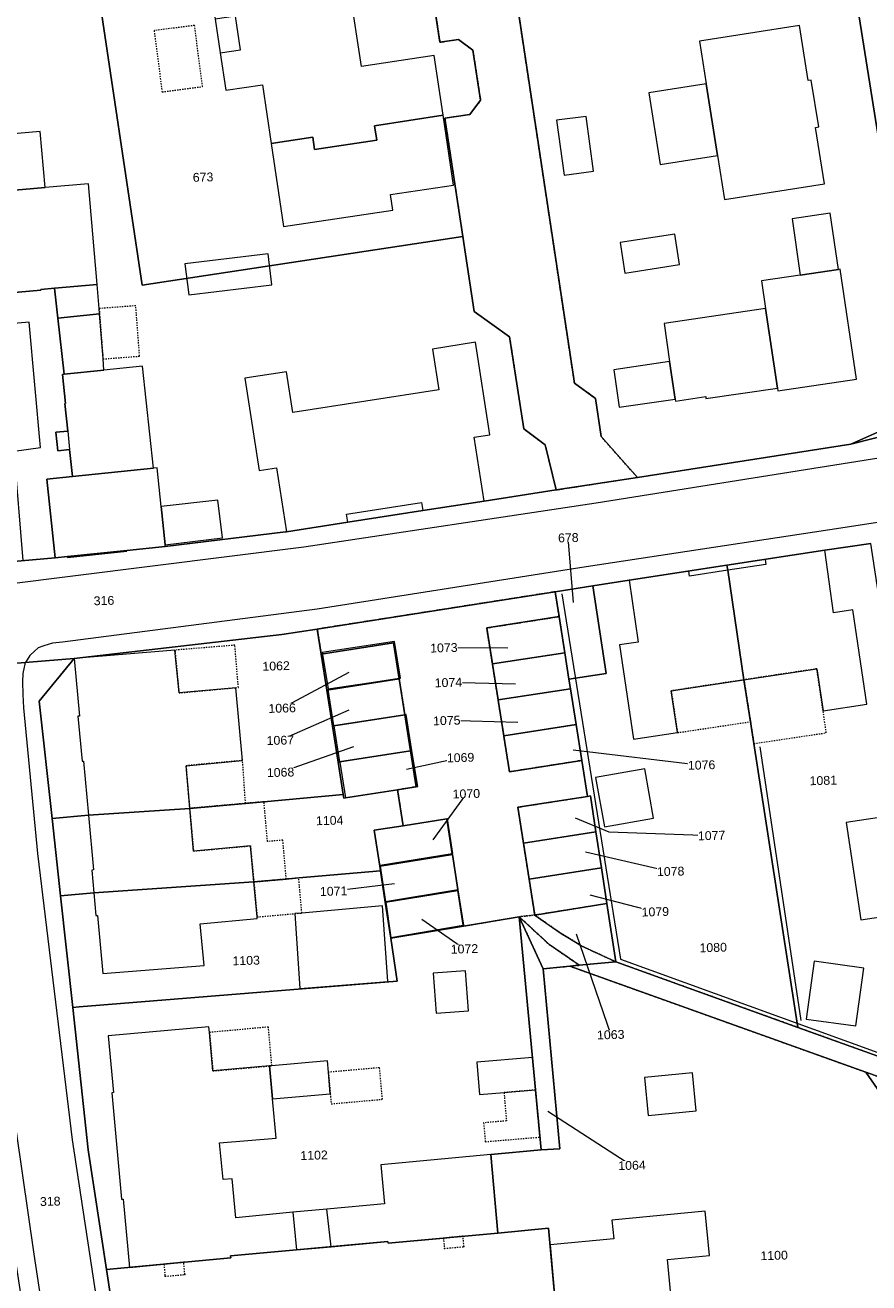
# Model space of a CAD drawing. Header units: millimetres. Extents: x -191 to 81095, y -508122 to 28741.
# Tile 217 of 251: x 5805 to 5871, y 9595 to 9694. Entities that reach past the tile are written whole.
import ezdxf

# ---------------------------------------------------------------- set-up
doc = ezdxf.new("R2010")
doc.units = ezdxf.units.MM
for name, pattern in [('VE22-087 DB - VST Hervest-Dorsten ALK VA2736$0$1', [0]), ('VE22-087 DB - VST Hervest-Dorsten ALK VA2736$0$2', [0.16, 0.06, -0.1]), ('VE22-087 DB - VST Hervest-Dorsten ALK VA2736$0$3', [0.26, 0.11, -0.15])]:
    doc.linetypes.add(name, pattern=pattern)
doc.layers.get('0').update_dxf_attribs({"color": 251})
for name, color, linetype, lineweight in [('VE22-087 DB - VST Hervest-Dorsten ALK VA2736$0$AX_Bauteil', 7, 'VE22-087 DB - VST Hervest-Dorsten ALK VA2736$0$1', 18), ('VE22-087 DB - VST Hervest-Dorsten ALK VA2736$0$AX_BesondererBauwerkspunkt_G2300', 7, 'VE22-087 DB - VST Hervest-Dorsten ALK VA2736$0$1', 18), ('VE22-087 DB - VST Hervest-Dorsten ALK VA2736$0$AX_Flurstueck', 9, 'VE22-087 DB - VST Hervest-Dorsten ALK VA2736$0$1', 18), ('VE22-087 DB - VST Hervest-Dorsten ALK VA2736$0$AX_Gebaeude', 7, 'VE22-087 DB - VST Hervest-Dorsten ALK VA2736$0$1', 18), ('VE22-087 DB - VST Hervest-Dorsten ALK VA2736$0$AX_IndustrieUndGewerbeflaeche', 7, 'VE22-087 DB - VST Hervest-Dorsten ALK VA2736$0$1', 18), ('VE22-087 DB - VST Hervest-Dorsten ALK VA2736$0$AX_Platz', 7, 'VE22-087 DB - VST Hervest-Dorsten ALK VA2736$0$1', 18), ('VE22-087 DB - VST Hervest-Dorsten ALK VA2736$0$AX_SonstigesBauwerkOderSonstigeEinrichtung', 7, 'VE22-087 DB - VST Hervest-Dorsten ALK VA2736$0$1', 18), ('VE22-087 DB - VST Hervest-Dorsten ALK VA2736$0$AX_Strassenverkehr', 7, 'VE22-087 DB - VST Hervest-Dorsten ALK VA2736$0$1', 18), ('VE22-087 DB - VST Hervest-Dorsten ALK VA2736$0$AX_Strassenverkehrsanlage', 7, 'VE22-087 DB - VST Hervest-Dorsten ALK VA2736$0$1', 18), ('VE22-087 DB - VST Hervest-Dorsten ALK VA2736$0$AX_Vegetationsmerkmal', 7, 'VE22-087 DB - VST Hervest-Dorsten ALK VA2736$0$1', 18), ('VE22-087 DB - VST Hervest-Dorsten ALK VA2736$0$AX_Weg', 7, 'VE22-087 DB - VST Hervest-Dorsten ALK VA2736$0$1', 18), ('VE22-087 DB - VST Hervest-Dorsten ALK VA2736$0$AX_Wohnbauflaeche', 7, 'VE22-087 DB - VST Hervest-Dorsten ALK VA2736$0$1', 18)]:
    doc.layers.add(name, color=color, linetype=linetype, lineweight=lineweight)
doc.layers.add('XREF ALK Kataster', color=251, linetype='Continuous')
doc.styles.add('VE22-087 DB - VST Hervest-Dorsten ALK VA2736$0$0', font='arial.ttf')

# ---------------------------------------------------------------- blocks, each defined once
blk = doc.blocks.new('VE22-087 DB - VST Hervest-Dorsten ALK VA2736$0$99')
at = {"color": 0}
blk.add_point((0, 0), dxfattribs=at)
blk = doc.blocks.new('VE22-087 DB - VST Hervest-Dorsten ALK VA2736')
at = {"layer": 'VE22-087 DB - VST Hervest-Dorsten ALK VA2736$0$AX_Bauteil', "color": 7, "linetype": 'VE22-087 DB - VST Hervest-Dorsten ALK VA2736$0$1', "lineweight": 13, "ltscale": 0.5}
for points in [[(5821.166, 9694.865, 0), (5819.552, 9694.617, 0), (5819.956, 9691.947, 0), (5821.56, 9692.185, 0)], [(5828.396, 9600.387, 0), (5825.721, 9600.133, 0), (5825.99, 9597.158, 0), (5828.745, 9597.41, 0)]]:
    blk.add_polyline3d(points, close=True, dxfattribs=at)
at = {"layer": 'VE22-087 DB - VST Hervest-Dorsten ALK VA2736$0$AX_Flurstueck', "linetype": 'VE22-087 DB - VST Hervest-Dorsten ALK VA2736$0$1', "lineweight": 13, "ltscale": 0.5}
for points in [[(5836.207, 9700.467, 0), (5837.368, 9692.798, 0), (5838.842, 9693.018, 0), (5839.981, 9692.161, 0), (5840.59, 9688.206, 0), (5839.735, 9687.075, 0), (5837.76, 9686.774, 0), (5839.179, 9677.41, 0), (5840.071, 9671.478, 0), (5842.887, 9669.466, 0), (5844.002, 9662.181, 0), (5845.706, 9660.906, 0), (5846.569, 9657.34, 0), (5853.008, 9658.34, 0), (5850.149, 9661.574, 0), (5849.698, 9664.594, 0), (5848.022, 9665.79, 0), (5840.993, 9712.341, 0)], [(5802.112, 9672.837, 0), (5805.749, 9673.158, 0), (5805.75, 9673.228, 0), (5806.832, 9673.322, 0), (5807.098, 9670.946, 0), (5807.591, 9666.514, 0), (5807.462, 9666.496, 0), (5807.711, 9664.199, 0), (5807.641, 9664.2, 0), (5807.873, 9662.005, 0), (5806.94, 9661.907, 0), (5807.101, 9660.444, 0), (5808.022, 9660.541, 0), (5808.254, 9658.395, 0), (5806.22, 9658.183, 0), (5806.867, 9651.968, 0), (5807.849, 9652.067, 0), (5812.568, 9652.548, 0), (5815.605, 9652.857, 0), (5825.129, 9654.015, 0), (5825.218, 9654.029, 0), (5830.071, 9654.783, 0), (5836.008, 9655.703, 0), (5840.873, 9656.456, 0), (5846.569, 9657.34, 0), (5845.706, 9660.906, 0), (5844.002, 9662.181, 0), (5842.887, 9669.466, 0), (5840.071, 9671.478, 0), (5839.179, 9677.41, 0), (5813.77, 9673.558, 0), (5810.036, 9698.514, 0)], [(5792.789, 9650.73, 0), (5806.867, 9651.968, 0), (5806.22, 9658.183, 0), (5808.254, 9658.395, 0), (5808.022, 9660.541, 0), (5807.101, 9660.444, 0), (5806.94, 9661.907, 0), (5807.873, 9662.005, 0), (5807.641, 9664.2, 0), (5807.711, 9664.199, 0), (5807.462, 9666.496, 0), (5807.591, 9666.514, 0), (5807.098, 9670.946, 0), (5806.832, 9673.322, 0), (5805.75, 9673.228, 0), (5805.749, 9673.158, 0), (5802.112, 9672.837, 0)], [(5738.739, 9639.173, 0), (5754.05, 9640.059, 0), (5761.269, 9640.474, 0), (5769.332, 9641.047, 0), (5792.476, 9642.708, 0), (5808.386, 9643.998, 0), (5824.851, 9645.896, 0), (5827.648, 9646.327, 0), (5846.502, 9649.282, 0), (5849.471, 9649.741, 0), (5852.359, 9650.191, 0), (5860.111, 9651.374, 0), (5867.863, 9652.564, 0), (5871.504, 9653.114, 0)], [(5873.559, 9661.89, 0), (5869.918, 9660.963, 0), (5853.008, 9658.34, 0), (5846.569, 9657.34, 0), (5840.873, 9656.456, 0), (5836.008, 9655.703, 0), (5830.071, 9654.783, 0), (5825.218, 9654.029, 0), (5825.129, 9654.015, 0), (5815.605, 9652.857, 0), (5812.568, 9652.548, 0), (5807.849, 9652.067, 0), (5806.867, 9651.968, 0), (5792.789, 9650.73, 0), (5791.787, 9650.654, 0), (5787.08, 9650.299, 0), (5784.045, 9650.07, 0), (5774.478, 9649.321, 0), (5769.71, 9649.027, 0), (5763.6, 9648.649, 0), (5758.822, 9648.354, 0), (5732.582, 9646.912, 0)], [(5847.942, 9648.441, 0), (5847.537, 9653.559, 0)], [(5842.739, 9644.801, 0), (5837.676, 9644.841, 0)], [(5813.87, 9576.436, 0), (5810.939, 9595.609, 0), (5809.496, 9605.076, 0), (5808.278, 9616.365, 0), (5807.311, 9625.205, 0), (5806.644, 9631.309, 0), (5805.619, 9640.623, 0), (5808.386, 9643.998, 0), (5792.476, 9642.708, 0), (5795.45, 9642.159, 0), (5797.725, 9640.216, 0), (5798.797, 9637.318, 0), (5799.878, 9627.673, 0), (5801.067, 9617.116, 0), (5802.006, 9608.784, 0), (5802.166, 9607.311, 0), (5802.533, 9604.082, 0), (5803.49, 9597.832, 0), (5804.42, 9591.784, 0)], [(5830.136, 9642.897, 0), (5824.861, 9640.063, 0)], [(5843.341, 9641.96, 0), (5838.038, 9642.094, 0)], [(5830.138, 9639.912, 0), (5824.72, 9637.518, 0)], [(5843.551, 9638.936, 0), (5837.908, 9639.083, 0)], [(5830.53, 9636.986, 0), (5824.737, 9634.977, 0)], [(5847.923, 9636.773, 0), (5858.098, 9635.557, 0)], [(5834.724, 9635.23, 0), (5838.999, 9636.146, 0)], [(5836.839, 9629.642, 0), (5839.458, 9633.283, 0)], [(5848.07, 9631.367, 0), (5850.752, 9630.271, 0), (5858.89, 9629.974, 0)], [(5848.905, 9628.685, 0), (5855.647, 9627.132, 0)], [(5833.778, 9626.149, 0), (5828.941, 9625.565, 0)], [(5849.249, 9625.278, 0), (5854.433, 9623.936, 0)], [(5835.928, 9623.338, 0), (5839.308, 9620.996, 0)], [(5848.17, 9622.177, 0), (5850.9, 9614.201, 0)], [(5872.073, 9612.489, 0), (5865.731, 9614.774, 0), (5851.307, 9619.967, 0), (5848.405, 9619.697, 0), (5847.651, 9619.627, 0), (5871.105, 9611.232, 0), (5886.636, 9588.879, 0)], [(5886.636, 9588.879, 0), (5871.105, 9611.232, 0), (5847.651, 9619.627, 0), (5845.536, 9619.425, 0), (5846.872, 9605.161, 0), (5845.381, 9605.081, 0), (5841.392, 9604.705, 0), (5841.958, 9598.493, 0), (5845.956, 9598.87, 0), (5846.533, 9592.79, 0)], [(5845.925, 9608.157, 0), (5852.583, 9603.854, 0)]]:
    blk.add_polyline3d(points, dxfattribs=at)
for points in [[(5876.158, 9715.362, 0), (5873.725, 9730.818, 0), (5871.6, 9730.486, 0), (5867.179, 9729.784, 0), (5865.064, 9729.453, 0), (5865.36, 9727.584, 0), (5866.981, 9717.414, 0), (5867.731, 9712.705, 0), (5868.692, 9706.671, 0), (5869.445, 9701.952, 0), (5874.89, 9667.783, 0), (5874.633, 9664.871, 0), (5872.827, 9662.252, 0), (5869.918, 9660.963, 0), (5873.559, 9661.89, 0), (5884.154, 9664.584, 0)], [(5863.63, 9719.864, 0), (5846.328, 9717.207, 0), (5840.993, 9712.341, 0), (5848.022, 9665.79, 0), (5849.698, 9664.594, 0), (5850.149, 9661.574, 0), (5853.008, 9658.34, 0), (5869.918, 9660.963, 0), (5872.827, 9662.252, 0), (5874.633, 9664.871, 0), (5874.89, 9667.783, 0), (5869.445, 9701.952, 0), (5868.692, 9706.671, 0), (5867.731, 9712.705, 0), (5866.981, 9717.414, 0), (5864.082, 9716.933, 0)], [(5837.368, 9692.798, 0), (5836.207, 9700.467, 0), (5833.938, 9702.141, 0), (5810.036, 9698.514, 0), (5813.77, 9673.558, 0), (5839.179, 9677.41, 0), (5837.76, 9686.774, 0), (5839.735, 9687.075, 0), (5840.59, 9688.206, 0), (5839.981, 9692.161, 0), (5838.842, 9693.018, 0)], [(5861.458, 9642.309, 0), (5861.974, 9638.99, 0), (5862.243, 9637.256, 0), (5865.731, 9614.774, 0), (5872.073, 9612.489, 0), (5877.362, 9614.571, 0), (5871.504, 9653.114, 0), (5867.863, 9652.564, 0), (5860.111, 9651.374, 0), (5860.166, 9650.982, 0)], [(5860.166, 9650.982, 0), (5860.111, 9651.374, 0), (5852.359, 9650.191, 0), (5849.471, 9649.741, 0), (5850.547, 9642.811, 0), (5847.578, 9642.351, 0), (5847.699, 9641.599, 0), (5848.161, 9638.761, 0), (5848.622, 9635.923, 0), (5849.065, 9633.074, 0), (5849.286, 9633.112, 0), (5849.717, 9630.274, 0), (5850.158, 9627.427, 0), (5850.6, 9624.579, 0), (5851.307, 9619.967, 0), (5865.731, 9614.774, 0), (5862.243, 9637.256, 0), (5861.974, 9638.99, 0), (5861.458, 9642.309, 0)], [(5847.257, 9644.449, 0), (5847.578, 9642.351, 0), (5850.547, 9642.811, 0), (5849.471, 9649.741, 0), (5846.502, 9649.282, 0), (5846.806, 9647.307, 0)], [(5839.23, 9622.793, 0), (5843.641, 9623.544, 0), (5845.536, 9619.425, 0), (5847.651, 9619.627, 0), (5848.405, 9619.697, 0), (5851.307, 9619.967, 0), (5850.6, 9624.579, 0), (5844.874, 9623.676, 0), (5844.432, 9626.524, 0), (5843.981, 9629.372, 0), (5843.538, 9632.211, 0), (5849.065, 9633.074, 0), (5848.622, 9635.923, 0), (5842.877, 9635.022, 0), (5842.427, 9637.849, 0), (5842.425, 9637.87, 0), (5841.976, 9640.697, 0), (5841.973, 9640.718, 0), (5841.525, 9643.545, 0), (5841.521, 9643.566, 0), (5841.074, 9646.384, 0), (5841.069, 9646.415, 0), (5846.806, 9647.307, 0), (5846.502, 9649.282, 0), (5827.648, 9646.327, 0), (5827.964, 9644.349, 0), (5833.693, 9645.243, 0), (5834.138, 9642.385, 0), (5834.589, 9639.536, 0), (5835.043, 9636.688, 0), (5835.045, 9636.668, 0), (5835.495, 9633.839, 0), (5834.011, 9633.598, 0), (5834.442, 9630.751, 0), (5837.908, 9631.305, 0), (5838.342, 9628.518, 0), (5838.349, 9628.468, 0), (5838.781, 9625.689, 0), (5838.784, 9625.669, 0), (5838.79, 9625.63, 0), (5839.219, 9622.863, 0)], [(5847.257, 9644.449, 0), (5846.806, 9647.307, 0), (5841.069, 9646.415, 0), (5841.074, 9646.384, 0), (5841.521, 9643.566, 0)], [(5824.851, 9645.896, 0), (5808.386, 9643.998, 0), (5805.619, 9640.623, 0), (5806.644, 9631.309, 0), (5809.522, 9631.588, 0), (5817.539, 9632.127, 0), (5821.961, 9632.523, 0), (5823.423, 9632.654, 0), (5829.705, 9633.218, 0), (5829.303, 9635.783, 0), (5828.864, 9638.641, 0), (5828.412, 9641.489, 0), (5827.964, 9644.349, 0), (5827.648, 9646.327, 0)], [(5834.138, 9642.385, 0), (5833.693, 9645.243, 0), (5827.964, 9644.349, 0), (5828.412, 9641.489, 0)], [(5847.578, 9642.351, 0), (5847.257, 9644.449, 0), (5841.521, 9643.566, 0), (5841.525, 9643.545, 0), (5841.973, 9640.718, 0), (5847.699, 9641.599, 0)], [(5834.589, 9639.536, 0), (5834.138, 9642.385, 0), (5828.412, 9641.489, 0), (5828.864, 9638.641, 0), (5828.964, 9638.652, 0)], [(5847.699, 9641.599, 0), (5841.973, 9640.718, 0), (5841.976, 9640.697, 0), (5842.425, 9637.87, 0), (5848.161, 9638.761, 0)], [(5834.589, 9639.536, 0), (5828.964, 9638.652, 0), (5828.864, 9638.641, 0), (5829.303, 9635.783, 0), (5829.418, 9635.802, 0), (5835.043, 9636.688, 0)], [(5848.161, 9638.761, 0), (5842.425, 9637.87, 0), (5842.427, 9637.849, 0), (5842.877, 9635.022, 0), (5848.622, 9635.923, 0)], [(5829.705, 9633.218, 0), (5829.752, 9632.937, 0), (5829.871, 9632.955, 0), (5834.011, 9633.598, 0), (5835.495, 9633.839, 0), (5835.045, 9636.668, 0), (5835.043, 9636.688, 0), (5829.418, 9635.802, 0), (5829.303, 9635.783, 0)], [(5834.011, 9633.598, 0), (5829.871, 9632.955, 0), (5829.752, 9632.937, 0), (5829.705, 9633.218, 0), (5823.423, 9632.654, 0), (5821.961, 9632.523, 0), (5817.539, 9632.127, 0), (5809.522, 9631.588, 0), (5806.644, 9631.309, 0), (5807.311, 9625.205, 0), (5809.948, 9625.438, 0), (5822.623, 9626.302, 0), (5825.19, 9626.526, 0), (5826.182, 9626.612, 0), (5832.651, 9627.174, 0), (5832.597, 9627.546, 0), (5832.166, 9630.392, 0), (5834.442, 9630.751, 0)], [(5849.286, 9633.112, 0), (5849.065, 9633.074, 0), (5843.538, 9632.211, 0), (5843.981, 9629.372, 0), (5849.717, 9630.274, 0)], [(5838.349, 9628.468, 0), (5838.342, 9628.518, 0), (5837.908, 9631.305, 0), (5834.442, 9630.751, 0), (5832.166, 9630.392, 0), (5832.597, 9627.546, 0), (5832.637, 9627.552, 0)], [(5850.158, 9627.427, 0), (5849.717, 9630.274, 0), (5843.981, 9629.372, 0), (5844.432, 9626.524, 0)], [(5838.79, 9625.63, 0), (5838.784, 9625.669, 0), (5838.781, 9625.689, 0), (5838.349, 9628.468, 0), (5832.637, 9627.552, 0), (5832.597, 9627.546, 0), (5832.651, 9627.174, 0), (5833.036, 9624.687, 0), (5833.068, 9624.692, 0)], [(5833.036, 9624.687, 0), (5832.651, 9627.174, 0), (5826.182, 9626.612, 0), (5825.19, 9626.526, 0), (5822.623, 9626.302, 0), (5809.948, 9625.438, 0), (5807.311, 9625.205, 0), (5808.278, 9616.365, 0), (5808.78, 9616.409, 0), (5833.99, 9618.442, 0), (5833.465, 9621.841, 0)], [(5850.158, 9627.427, 0), (5844.432, 9626.524, 0), (5844.874, 9623.676, 0), (5850.6, 9624.579, 0)], [(5838.79, 9625.63, 0), (5833.068, 9624.692, 0), (5833.036, 9624.687, 0), (5833.465, 9621.841, 0), (5839.23, 9622.793, 0), (5839.219, 9622.863, 0)], [(5820.787, 9596.527, 0), (5820.771, 9596.678, 0), (5833.234, 9597.821, 0), (5833.252, 9597.69, 0), (5841.958, 9598.493, 0), (5841.392, 9604.705, 0), (5845.381, 9605.081, 0), (5843.641, 9623.544, 0), (5839.23, 9622.793, 0), (5833.465, 9621.841, 0), (5833.99, 9618.442, 0), (5808.78, 9616.409, 0), (5808.278, 9616.365, 0), (5809.496, 9605.076, 0), (5810.939, 9595.609, 0)], [(5846.872, 9605.161, 0), (5845.536, 9619.425, 0), (5843.641, 9623.544, 0), (5845.381, 9605.081, 0)], [(5841.958, 9598.493, 0), (5833.252, 9597.69, 0), (5833.234, 9597.821, 0), (5820.771, 9596.678, 0), (5820.787, 9596.527, 0), (5810.939, 9595.609, 0), (5813.87, 9576.436, 0), (5823.711, 9578.116, 0), (5823.737, 9577.946, 0), (5829.025, 9578.875, 0), (5836.195, 9579.37, 0), (5836.167, 9579.5, 0), (5847.678, 9580.607, 0), (5847.557, 9581.91, 0), (5847.11, 9586.669, 0), (5847.491, 9586.714, 0), (5846.925, 9592.825, 0), (5846.533, 9592.79, 0), (5845.956, 9598.87, 0)]]:
    blk.add_polyline3d(points, close=True, dxfattribs=at)
at = {"layer": 'VE22-087 DB - VST Hervest-Dorsten ALK VA2736$0$AX_Gebaeude', "color": 7, "linetype": 'VE22-087 DB - VST Hervest-Dorsten ALK VA2736$0$1', "lineweight": 13, "ltscale": 0.5}
for points in [[(5831.39, 9697.109, 0), (5830.771, 9701.123, 0), (5825.198, 9700.279, 0), (5821.93, 9699.783, 0), (5818.852, 9699.314, 0), (5819.552, 9694.617, 0), (5819.956, 9691.947, 0), (5820.398, 9688.997, 0), (5823.295, 9689.437, 0), (5823.995, 9684.781, 0), (5827.284, 9685.286, 0), (5827.44, 9684.293, 0), (5832.353, 9685.046, 0), (5832.189, 9686.18, 0), (5837.613, 9687.026, 0), (5836.904, 9691.752, 0), (5831.159, 9690.881, 0), (5830.227, 9696.933, 0)], [(5866.787, 9689.807, 0), (5866.546, 9689.77, 0), (5865.862, 9694.127, 0), (5857.941, 9692.885, 0), (5858.468, 9689.511, 0), (5859.355, 9683.828, 0), (5859.911, 9680.334, 0), (5867.832, 9681.577, 0), (5867.129, 9686.055, 0), (5867.379, 9686.092, 0)], [(5858.468, 9689.511, 0), (5853.926, 9688.802, 0), (5854.813, 9683.12, 0), (5859.355, 9683.828, 0)], [(5827.284, 9685.286, 0), (5823.995, 9684.781, 0), (5824.979, 9678.197, 0), (5833.642, 9679.509, 0), (5833.447, 9680.734, 0), (5838.45, 9681.485, 0), (5837.613, 9687.026, 0), (5832.189, 9686.18, 0), (5832.353, 9685.046, 0), (5827.44, 9684.293, 0)], [(5848.955, 9686.928, 0), (5846.613, 9686.614, 0), (5847.197, 9682.263, 0), (5849.539, 9682.577, 0)], [(5806.077, 9681.284, 0), (5805.686, 9685.735, 0), (5799.966, 9685.234, 0), (5800.357, 9680.782, 0)], [(5788.246, 9679.717, 0), (5784.779, 9679.415, 0), (5785.483, 9671.445, 0), (5788.89, 9671.749, 0), (5789.991, 9671.844, 0), (5790, 9671.774, 0), (5793.647, 9672.094, 0), (5793.638, 9672.164, 0), (5802.103, 9672.908, 0), (5802.112, 9672.837, 0), (5805.749, 9673.158, 0), (5805.75, 9673.228, 0), (5806.832, 9673.322, 0), (5810.219, 9673.616, 0), (5809.524, 9681.587, 0), (5806.077, 9681.284, 0), (5800.357, 9680.782, 0), (5793.976, 9680.22, 0)], [(5868.293, 9679.256, 0), (5865.265, 9678.817, 0), (5865.918, 9674.361, 0), (5868.946, 9674.799, 0)], [(5855.971, 9677.608, 0), (5851.638, 9676.931, 0), (5852.015, 9674.516, 0), (5856.349, 9675.193, 0)], [(5824.043, 9673.595, 0), (5823.745, 9676.043, 0), (5817.163, 9675.24, 0), (5817.461, 9672.793, 0)], [(5869.086, 9674.817, 0), (5868.946, 9674.799, 0), (5865.918, 9674.361, 0), (5862.85, 9673.912, 0), (5863.172, 9671.715, 0), (5864.101, 9665.401, 0), (5864.128, 9665.201, 0), (5870.365, 9666.104, 0)], [(5810.397, 9671.28, 0), (5810.364, 9671.706, 0), (5810.219, 9673.616, 0), (5806.832, 9673.322, 0), (5807.098, 9670.946, 0)], [(5863.172, 9671.715, 0), (5855.12, 9670.536, 0), (5855.561, 9667.516, 0), (5856.001, 9664.525, 0), (5856.019, 9664.375, 0), (5858.427, 9664.731, 0), (5858.435, 9664.581, 0), (5864.101, 9665.401, 0)], [(5810.739, 9666.84, 0), (5810.672, 9667.716, 0), (5810.397, 9671.28, 0), (5807.098, 9670.946, 0), (5807.591, 9666.514, 0)], [(5823.032, 9658.881, 0), (5824.425, 9659.101, 0), (5825.218, 9654.029, 0), (5830.071, 9654.783, 0), (5829.971, 9655.429, 0), (5835.908, 9656.348, 0), (5836.008, 9655.703, 0), (5840.873, 9656.456, 0), (5840.09, 9661.526, 0), (5841.323, 9661.719, 0), (5840.179, 9669.033, 0), (5836.769, 9668.501, 0), (5837.276, 9665.259, 0), (5825.705, 9663.468, 0), (5825.208, 9666.709, 0), (5821.898, 9666.195, 0)], [(5807.591, 9666.514, 0), (5807.462, 9666.496, 0), (5807.711, 9664.199, 0), (5807.641, 9664.2, 0), (5807.873, 9662.005, 0), (5808.022, 9660.541, 0), (5808.254, 9658.395, 0), (5814.659, 9659.068, 0), (5813.796, 9667.158, 0), (5810.739, 9666.84, 0)], [(5855.561, 9667.516, 0), (5851.149, 9666.866, 0), (5851.58, 9663.886, 0), (5856.001, 9664.525, 0)], [(5806.867, 9651.968, 0), (5807.849, 9652.067, 0), (5807.858, 9652.003, 0), (5812.568, 9652.499, 0), (5812.568, 9652.548, 0), (5815.605, 9652.857, 0), (5815.608, 9652.998, 0), (5815.278, 9656.035, 0), (5814.949, 9659.104, 0), (5814.659, 9659.068, 0), (5808.254, 9658.395, 0), (5806.22, 9658.183, 0)], [(5819.758, 9656.524, 0), (5815.278, 9656.035, 0), (5815.608, 9652.998, 0), (5820.128, 9653.545, 0)], [(5863.195, 9651.45, 0), (5860.166, 9650.982, 0), (5861.458, 9642.309, 0), (5867.225, 9643.18, 0), (5867.719, 9639.861, 0), (5871.198, 9640.384, 0), (5870.07, 9647.851, 0), (5868.547, 9647.613, 0), (5867.863, 9652.564, 0), (5863.13, 9651.842, 0)], [(5860.166, 9650.982, 0), (5857.136, 9650.515, 0), (5857.081, 9650.916, 0), (5852.359, 9650.191, 0), (5853.083, 9645.297, 0), (5851.589, 9645.078, 0), (5852.709, 9637.597, 0), (5856.189, 9638.12, 0), (5855.692, 9641.438, 0), (5861.458, 9642.309, 0)], [(5847.257, 9644.449, 0), (5846.819, 9647.286, 0), (5841.074, 9646.384, 0), (5841.521, 9643.566, 0)], [(5808.807, 9639.437, 0), (5808.676, 9639.418, 0), (5809.009, 9635.85, 0), (5809.13, 9635.858, 0), (5809.522, 9631.588, 0), (5817.539, 9632.127, 0), (5817.246, 9635.502, 0), (5821.728, 9635.919, 0), (5821.184, 9641.683, 0), (5816.694, 9641.266, 0), (5816.366, 9644.655, 0), (5808.386, 9643.998, 0)], [(5834.231, 9642.439, 0), (5833.758, 9645.344, 0), (5828.025, 9644.481, 0), (5828.504, 9641.579, 0)], [(5847.578, 9642.351, 0), (5847.27, 9644.44, 0), (5841.525, 9643.545, 0), (5841.973, 9640.718, 0), (5847.699, 9641.599, 0)], [(5828.487, 9641.531, 0), (5828.941, 9638.676, 0), (5834.581, 9639.552, 0), (5834.135, 9642.405, 0)], [(5848.161, 9638.761, 0), (5847.723, 9641.594, 0), (5841.976, 9640.697, 0), (5842.425, 9637.87, 0)], [(5834.689, 9639.552, 0), (5834.589, 9639.536, 0), (5828.964, 9638.652, 0), (5829.418, 9635.802, 0), (5835.043, 9636.688, 0), (5835.146, 9636.704, 0)], [(5848.174, 9638.749, 0), (5842.427, 9637.849, 0), (5842.877, 9635.022, 0), (5848.622, 9635.923, 0)], [(5835.149, 9636.684, 0), (5835.045, 9636.668, 0), (5829.422, 9635.781, 0), (5829.871, 9632.955, 0), (5834.011, 9633.598, 0), (5835.495, 9633.839, 0), (5835.603, 9633.857, 0)], [(5853.592, 9635.261, 0), (5849.705, 9634.565, 0), (5850.406, 9630.65, 0), (5854.293, 9631.346, 0)], [(5817.539, 9632.127, 0), (5809.522, 9631.588, 0), (5809.913, 9627.249, 0), (5809.783, 9627.231, 0), (5809.948, 9625.438, 0), (5822.623, 9626.302, 0), (5822.352, 9629.157, 0), (5817.843, 9628.74, 0)], [(5874.654, 9631.781, 0), (5869.546, 9631.003, 0), (5870.718, 9623.286, 0), (5875.83, 9624.051, 0)], [(5838.375, 9628.561, 0), (5837.96, 9631.303, 0), (5832.148, 9630.369, 0), (5832.567, 9627.61, 0)], [(5838.372, 9628.521, 0), (5838.342, 9628.518, 0), (5832.632, 9627.591, 0), (5832.637, 9627.552, 0), (5833.059, 9624.751, 0), (5838.781, 9625.689, 0), (5838.811, 9625.694, 0)], [(5838.814, 9625.674, 0), (5838.784, 9625.669, 0), (5833.061, 9624.731, 0), (5833.068, 9624.692, 0), (5833.487, 9621.904, 0), (5839.219, 9622.863, 0), (5839.249, 9622.868, 0)], [(5832.823, 9624.401, 0), (5826.423, 9623.835, 0), (5825.86, 9623.786, 0), (5826.276, 9617.858, 0), (5833.238, 9618.423, 0)], [(5867.005, 9620.017, 0), (5866.375, 9615.435, 0), (5870.318, 9614.894, 0), (5870.948, 9619.476, 0)], [(5839.395, 9619.261, 0), (5836.837, 9619.076, 0), (5837.066, 9615.908, 0), (5839.624, 9616.093, 0)], [(5828.679, 9609.521, 0), (5828.528, 9611.228, 0), (5828.448, 9612.131, 0), (5824.051, 9611.741, 0), (5823.868, 9611.725, 0), (5824.101, 9609.115, 0)], [(5844.692, 9612.391, 0), (5840.292, 9612.023, 0), (5840.507, 9609.454, 0), (5842.444, 9609.616, 0), (5844.934, 9609.824, 0)], [(5857.387, 9611.187, 0), (5853.575, 9610.822, 0), (5853.863, 9607.814, 0), (5857.675, 9608.178, 0)], [(5858.712, 9596.72, 0), (5858.381, 9600.226, 0), (5850.997, 9599.523, 0), (5851.137, 9598.021, 0), (5846.087, 9597.547, 0), (5846.533, 9592.79, 0), (5846.925, 9592.825, 0), (5847.491, 9586.714, 0), (5847.11, 9586.669, 0), (5847.557, 9581.91, 0), (5852.605, 9582.384, 0), (5852.755, 9580.88, 0), (5860.158, 9581.583, 0), (5859.825, 9585.088, 0), (5856.499, 9584.763, 0), (5855.387, 9596.404, 0)]]:
    blk.add_polyline3d(points, close=True, dxfattribs=at)
at = {"layer": 'VE22-087 DB - VST Hervest-Dorsten ALK VA2736$0$AX_IndustrieUndGewerbeflaeche', "color": 253, "linetype": 'VE22-087 DB - VST Hervest-Dorsten ALK VA2736$0$1', "lineweight": 13, "ltscale": 0.5, "true_color": 0x999999}
blk.add_polyline3d([(5847.257, 9644.449, 0), (5847.578, 9642.351, 0), (5850.547, 9642.811, 0), (5849.471, 9649.741, 0), (5846.502, 9649.282, 0), (5846.806, 9647.307, 0)], close=True, dxfattribs=at)
at = {"layer": 'VE22-087 DB - VST Hervest-Dorsten ALK VA2736$0$AX_Platz', "color": 254, "linetype": 'VE22-087 DB - VST Hervest-Dorsten ALK VA2736$0$1', "lineweight": 13, "ltscale": 0.5, "true_color": 0xd9ffd9}
blk.add_polyline3d([(5792.789, 9650.73, 0), (5806.867, 9651.968, 0), (5806.22, 9658.183, 0), (5808.254, 9658.395, 0), (5808.022, 9660.541, 0), (5807.101, 9660.444, 0), (5806.94, 9661.907, 0), (5807.873, 9662.005, 0), (5807.641, 9664.2, 0), (5807.711, 9664.199, 0), (5807.462, 9666.496, 0), (5807.591, 9666.514, 0), (5807.098, 9670.946, 0), (5806.832, 9673.322, 0), (5805.75, 9673.228, 0), (5805.749, 9673.158, 0), (5802.112, 9672.837, 0)], dxfattribs=at)
blk.add_polyline3d([(5845.956, 9598.87, 0), (5841.958, 9598.493, 0), (5833.252, 9597.69, 0), (5833.234, 9597.821, 0), (5820.771, 9596.678, 0), (5820.787, 9596.527, 0), (5810.939, 9595.609, 0), (5813.87, 9576.436, 0), (5823.711, 9578.116, 0), (5823.737, 9577.946, 0), (5829.025, 9578.875, 0), (5836.195, 9579.37, 0), (5836.167, 9579.5, 0), (5847.678, 9580.607, 0), (5847.557, 9581.91, 0), (5847.11, 9586.669, 0), (5847.491, 9586.714, 0), (5846.925, 9592.825, 0), (5846.533, 9592.79, 0)], close=True, dxfattribs=at)
at = {"layer": 'VE22-087 DB - VST Hervest-Dorsten ALK VA2736$0$AX_SonstigesBauwerkOderSonstigeEinrichtung', "color": 7, "linetype": 'VE22-087 DB - VST Hervest-Dorsten ALK VA2736$0$3', "lineweight": 13, "ltscale": 0.5}
for points in [[(5817.925, 9694.132, 0), (5814.721, 9693.716, 0), (5815.351, 9688.867, 0), (5818.555, 9689.283, 0)], [(5813.265, 9671.927, 0), (5810.364, 9671.706, 0), (5810.397, 9671.28, 0), (5810.672, 9667.716, 0), (5813.569, 9667.937, 0)], [(5821.118, 9645.046, 0), (5816.366, 9644.655, 0), (5816.694, 9641.266, 0), (5821.184, 9641.683, 0), (5821.393, 9641.703, 0)], [(5867.225, 9643.18, 0), (5861.458, 9642.309, 0), (5861.974, 9638.99, 0), (5862.243, 9637.256, 0), (5867.979, 9638.11, 0), (5867.719, 9639.861, 0)], [(5861.458, 9642.309, 0), (5855.692, 9641.438, 0), (5856.189, 9638.12, 0), (5861.974, 9638.99, 0)], [(5821.728, 9635.919, 0), (5817.246, 9635.502, 0), (5817.539, 9632.127, 0), (5821.961, 9632.523, 0)], [(5823.423, 9632.654, 0), (5821.961, 9632.523, 0), (5817.539, 9632.127, 0), (5817.843, 9628.74, 0), (5822.352, 9629.157, 0), (5822.623, 9626.302, 0), (5825.19, 9626.526, 0), (5824.914, 9629.608, 0), (5823.706, 9629.499, 0)], [(5826.182, 9626.612, 0), (5825.19, 9626.526, 0), (5822.623, 9626.302, 0), (5822.881, 9623.522, 0), (5825.86, 9623.786, 0), (5826.423, 9623.835, 0)], [(5823.776, 9614.804, 0), (5819.104, 9614.383, 0), (5819.379, 9611.326, 0), (5823.868, 9611.725, 0), (5824.051, 9611.741, 0)], [(5832.583, 9611.588, 0), (5828.528, 9611.228, 0), (5828.679, 9609.521, 0), (5828.75, 9608.727, 0), (5832.805, 9609.086, 0)], [(5844.934, 9609.824, 0), (5842.444, 9609.616, 0), (5842.633, 9607.371, 0), (5840.828, 9607.22, 0), (5840.953, 9605.728, 0), (5845.286, 9606.091, 0)], [(5837.64, 9598.091, 0), (5837.72, 9597.28, 0), (5839.272, 9597.418, 0), (5839.193, 9598.24, 0)], [(5815.498, 9596.028, 0), (5815.585, 9595.067, 0), (5817.158, 9595.206, 0), (5817.061, 9596.178, 0)]]:
    blk.add_polyline3d(points, close=True, dxfattribs=at)
for points in [[(5837.72, 9597.28, 0), (5839.272, 9597.418, 0)], [(5815.585, 9595.067, 0), (5817.158, 9595.206, 0)]]:
    blk.add_polyline3d(points, dxfattribs=at)
at = {"layer": 'VE22-087 DB - VST Hervest-Dorsten ALK VA2736$0$AX_Strassenverkehr', "color": 253, "linetype": 'VE22-087 DB - VST Hervest-Dorsten ALK VA2736$0$1', "lineweight": 13, "ltscale": 0.5, "true_color": 0x999999}
blk.add_polyline3d([(5865.69, 9739.353, 0), (5867.179, 9729.784, 0), (5865.064, 9729.453, 0), (5865.36, 9727.584, 0), (5866.981, 9717.414, 0), (5867.731, 9712.705, 0), (5868.692, 9706.671, 0), (5869.445, 9701.952, 0), (5874.89, 9667.783, 0), (5875.149, 9664.802, 0), (5875.024, 9663.677, 0), (5874.511, 9662.74, 0), (5873.559, 9661.89, 0), (5884.154, 9664.584, 0), (5876.158, 9715.362, 0), (5873.725, 9730.818, 0), (5871.6, 9730.486, 0), (5870.09, 9740.054, 0)], close=True, dxfattribs=at)
at = {"layer": 'VE22-087 DB - VST Hervest-Dorsten ALK VA2736$0$AX_Vegetationsmerkmal', "color": 7, "linetype": 'VE22-087 DB - VST Hervest-Dorsten ALK VA2736$0$1', "lineweight": 13, "ltscale": 0.5}
for points in [[(5804.828, 9670.623, 0), (5791.956, 9669.496, 0), (5792.904, 9659.592, 0), (5794.917, 9659.744, 0), (5795.671, 9650.983, 0), (5797.251, 9651.121, 0), (5796.799, 9656.363, 0), (5802.152, 9656.834, 0), (5802.602, 9651.593, 0), (5804.336, 9651.745, 0), (5803.64, 9660.418, 0), (5805.725, 9660.701, 0)], [(5850.6, 9624.579, 0), (5844.874, 9623.676, 0), (5846.883, 9622.28, 0), (5848.573, 9621.233, 0), (5851.307, 9619.967, 0)], [(5848.405, 9619.697, 0), (5846.018, 9621.354, 0), (5843.641, 9623.544, 0), (5845.536, 9619.425, 0), (5847.651, 9619.627, 0)]]:
    blk.add_polyline3d(points, close=True, dxfattribs=at)
blk.add_polyline3d([(5865.995, 9615.328, 0), (5862.752, 9636.997, 0)], dxfattribs=at)
at = {"layer": 'VE22-087 DB - VST Hervest-Dorsten ALK VA2736$0$AX_Weg', "color": 7, "linetype": 'VE22-087 DB - VST Hervest-Dorsten ALK VA2736$0$2', "lineweight": 13, "ltscale": 0.5}
for points in [[(5850.6, 9624.579, 0), (5844.874, 9623.676, 0), (5846.883, 9622.28, 0), (5848.573, 9621.233, 0), (5851.307, 9619.967, 0)], [(5848.405, 9619.697, 0), (5846.018, 9621.354, 0), (5843.641, 9623.544, 0), (5845.536, 9619.425, 0), (5847.651, 9619.627, 0)]]:
    blk.add_polyline3d(points, close=True, dxfattribs=at)
at = {"layer": 'VE22-087 DB - VST Hervest-Dorsten ALK VA2736$0$AX_Wohnbauflaeche', "color": 253, "linetype": 'VE22-087 DB - VST Hervest-Dorsten ALK VA2736$0$1', "lineweight": 13, "ltscale": 0.5, "true_color": 0x999999}
blk.add_polyline3d([(5846.328, 9717.207, 0), (5840.993, 9712.341, 0), (5848.022, 9665.79, 0), (5849.698, 9664.594, 0), (5850.149, 9661.574, 0), (5853.008, 9658.34, 0), (5869.918, 9660.963, 0), (5873.559, 9661.89, 0), (5874.511, 9662.74, 0), (5875.024, 9663.677, 0), (5875.149, 9664.802, 0), (5874.89, 9667.783, 0), (5869.445, 9701.952, 0), (5868.692, 9706.671, 0), (5867.731, 9712.705, 0), (5866.981, 9717.414, 0), (5864.082, 9716.933, 0), (5863.63, 9719.864, 0)], close=True, dxfattribs=at)
at = {"layer": 'VE22-087 DB - VST Hervest-Dorsten ALK VA2736$0$AX_BesondererBauwerkspunkt_G2300', "color": 7, "xscale": 0.5, "yscale": 0.5, "zscale": 0.5}
for p, rotation in [((5837.64, 9598.091), 1.589384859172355), ((5839.193, 9598.24), 1.589384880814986), ((5837.72, 9597.28), 1.589384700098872), ((5839.272, 9597.418), 1.589384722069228), ((5815.498, 9596.028), 1.589384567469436), ((5817.061, 9596.178), 1.58938459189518), ((5815.585, 9595.067), 1.589384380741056), ((5817.158, 9595.206), 1.589384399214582)]:
    blk.add_blockref('VE22-087 DB - VST Hervest-Dorsten ALK VA2736$0$99', p, dxfattribs=dict(at, rotation=rotation))
at = {"layer": 'VE22-087 DB - VST Hervest-Dorsten ALK VA2736$0$AX_Flurstueck', "char_height": 0.7, "attachment_point": 2, "style": 'VE22-087 DB - VST Hervest-Dorsten ALK VA2736$0$0', "bg_fill": 3, "box_fill_scale": 1, "bg_fill_color": 256, "bg_fill_transparency": 0}
for s, insert, rotation in [('673', (5818.588, 9682.464), 1.5894), ('678', (5847.527, 9653.909), 1.5894), ('316', (5810.735, 9648.93), 1.58939), ('1073', (5837.666, 9645.191), 1.58939), ('1062', (5824.375, 9643.752), 1.58939), ('1074', (5838.029, 9642.443), 1.58939), ('1066', (5824.852, 9640.413), 1.58939), ('1075', (5837.898, 9639.433), 1.58939), ('1067', (5824.71, 9637.868), 1.58939), ('1069', (5838.989, 9636.496), 1.58939), ('1076', (5858.088, 9635.907), 1.58939), ('1068', (5824.728, 9635.327), 1.58939), ('1081', (5867.731, 9634.685), 1.58939), ('1070', (5839.449, 9633.633), 1.58939), ('1104', (5828.622, 9631.519), 1.58939), ('1077', (5858.88, 9630.324), 1.58939), ('1078', (5855.637, 9627.482), 1.58939), ('1071', (5828.931, 9625.915), 1.58939), ('1079', (5854.423, 9624.286), 1.58939), ('1072', (5839.298, 9621.346), 1.58939), ('1080', (5859.007, 9621.454), 1.58939), ('1103', (5822.004, 9620.427), 1.58939), ('1063', (5850.89, 9614.551), 1.58939), ('1102', (5827.382, 9605.004), 1.58939), ('1064', (5852.573, 9604.204), 1.58939), ('318', (5806.48, 9601.354), 1.58939), ('1100', (5863.835, 9597.071), 1.58938)]:
    blk.add_mtext(s, dxfattribs=dict(at, insert=insert, rotation=rotation))
at = {"layer": 'VE22-087 DB - VST Hervest-Dorsten ALK VA2736$0$AX_Gebaeude', "color": 7, "linetype": 'VE22-087 DB - VST Hervest-Dorsten ALK VA2736$0$1', "lineweight": 13, "ltscale": 0.5}
for points in [[(5822.891, 9623.407, 0), (5822.881, 9623.522, 0), (5822.623, 9626.302, 0), (5809.948, 9625.438, 0), (5810.103, 9623.645, 0), (5810.232, 9623.653, 0), (5810.648, 9619.054, 0), (5818.676, 9619.683, 0), (5818.361, 9622.989, 0)], [(5815.498, 9596.028, 0), (5817.061, 9596.178, 0), (5820.787, 9596.527, 0), (5820.771, 9596.678, 0), (5825.99, 9597.158, 0), (5828.745, 9597.41, 0), (5833.234, 9597.821, 0), (5833.252, 9597.69, 0), (5837.64, 9598.091, 0), (5839.193, 9598.24, 0), (5841.958, 9598.493, 0), (5841.392, 9604.705, 0), (5832.677, 9603.891, 0), (5832.965, 9600.815, 0), (5828.396, 9600.387, 0), (5825.721, 9600.133, 0), (5821.192, 9599.704, 0), (5820.904, 9602.79, 0), (5820.182, 9602.72, 0), (5819.912, 9605.626, 0), (5824.38, 9606.004, 0), (5824.101, 9609.115, 0), (5823.868, 9611.725, 0), (5819.379, 9611.326, 0), (5819.104, 9614.383, 0), (5819.065, 9614.813, 0), (5811.091, 9614.102, 0), (5811.499, 9609.613, 0), (5811.369, 9609.595, 0), (5812.135, 9601.168, 0), (5812.266, 9601.185, 0), (5812.762, 9595.775, 0)]]:
    blk.add_polyline3d(points, close=True, dxfattribs=at)
at = {"layer": 'VE22-087 DB - VST Hervest-Dorsten ALK VA2736$0$AX_Strassenverkehr', "color": 253, "linetype": 'VE22-087 DB - VST Hervest-Dorsten ALK VA2736$0$1', "lineweight": 13, "ltscale": 0.5, "true_color": 0x999999}
for points in [[(5738.739, 9639.173, 0), (5754.05, 9640.059, 0), (5761.269, 9640.474, 0), (5769.332, 9641.047, 0), (5792.476, 9642.708, 0), (5808.386, 9643.998, 0), (5824.851, 9645.896, 0), (5827.648, 9646.327, 0), (5846.502, 9649.282, 0), (5849.471, 9649.741, 0), (5852.359, 9650.191, 0), (5860.111, 9651.374, 0), (5867.863, 9652.564, 0), (5871.504, 9653.114, 0)], [(5873.559, 9661.89, 0), (5869.918, 9660.963, 0), (5853.008, 9658.34, 0), (5846.569, 9657.34, 0), (5840.873, 9656.456, 0), (5836.008, 9655.703, 0), (5830.071, 9654.783, 0), (5825.218, 9654.029, 0), (5825.129, 9654.015, 0), (5815.605, 9652.857, 0), (5812.568, 9652.548, 0), (5807.849, 9652.067, 0), (5806.867, 9651.968, 0), (5792.789, 9650.73, 0), (5791.787, 9650.654, 0), (5787.08, 9650.299, 0), (5784.045, 9650.07, 0), (5774.478, 9649.321, 0), (5769.71, 9649.027, 0), (5763.6, 9648.649, 0), (5758.822, 9648.354, 0), (5732.582, 9646.912, 0)], [(5813.87, 9576.436, 0), (5810.939, 9595.609, 0), (5809.496, 9605.076, 0), (5808.278, 9616.365, 0), (5807.311, 9625.205, 0), (5806.644, 9631.309, 0), (5805.619, 9640.623, 0), (5808.386, 9643.998, 0), (5792.476, 9642.708, 0), (5795.45, 9642.159, 0), (5797.725, 9640.216, 0), (5798.797, 9637.318, 0), (5799.878, 9627.673, 0), (5801.067, 9617.116, 0), (5802.006, 9608.784, 0), (5802.166, 9607.311, 0), (5802.533, 9604.082, 0), (5803.49, 9597.832, 0), (5804.42, 9591.784, 0)]]:
    blk.add_polyline3d(points, dxfattribs=at)
at = {"layer": 'VE22-087 DB - VST Hervest-Dorsten ALK VA2736$0$AX_Strassenverkehrsanlage', "color": 7, "linetype": 'VE22-087 DB - VST Hervest-Dorsten ALK VA2736$0$1', "lineweight": 13, "ltscale": 0.5, "true_color": 0xf7f7f0}
for points in [[(5877.308, 9662.842, 0), (5877.279, 9662.258, 0), (5877.18, 9661.608, 0), (5876.943, 9661.173, 0), (5876.555, 9660.812, 0), (5876.008, 9660.587, 0), (5874.903, 9660.299, 0), (5872.808, 9659.96, 0), (5849.756, 9656.305, 0), (5826.574, 9652.811, 0), (5802.6, 9649.808, 0), (5775.049, 9647.688, 0), (5746.331, 9646.004, 0), (5727.17, 9644.778, 0), (5726.773, 9644.747, 0), (5726.112, 9644.729, 0), (5725.565, 9644.777, 0), (5725.124, 9644.936, 0), (5724.674, 9645.156, 0), (5724.306, 9645.497, 0), (5724.031, 9645.856, 0), (5723.828, 9646.427, 0), (5723.767, 9646.962, 0)], [(5875.284, 9655.276, 0), (5869.123, 9654.324, 0), (5848.965, 9651.242, 0), (5827.642, 9647.901, 0), (5807.47, 9645.285, 0), (5806.676, 9645.195, 0), (5805.976, 9644.995, 0), (5805.529, 9644.833, 0), (5805.236, 9644.584, 0), (5804.885, 9644.244, 0), (5804.528, 9643.685, 0)], [(5819.653, 9533.261, 0), (5819.407, 9533.798, 0), (5819.176, 9534.514, 0), (5818.956, 9535.411, 0), (5818.724, 9536.758, 0), (5814.228, 9566.535, 0), (5809.625, 9596.85, 0), (5808.263, 9605.866, 0), (5805.497, 9628.562, 0), (5804.396, 9640.076, 0), (5804.351, 9641.142, 0), (5804.323, 9642.149, 0), (5804.35, 9642.812, 0), (5804.528, 9643.685, 0)], [(5815.065, 9532.035, 0), (5814.778, 9534.226, 0), (5810.114, 9564.586, 0), (5805.22, 9596.818, 0), (5803.36, 9609.656, 0), (5800.72, 9634.31, 0), (5799.881, 9641.77, 0), (5799.805, 9642.339, 0), (5799.655, 9642.862, 0), (5799.343, 9643.265, 0)]]:
    blk.add_polyline3d(points, dxfattribs=at)
at = {"layer": 'VE22-087 DB - VST Hervest-Dorsten ALK VA2736$0$AX_Vegetationsmerkmal', "color": 7, "linetype": 'VE22-087 DB - VST Hervest-Dorsten ALK VA2736$0$1', "lineweight": 13, "ltscale": 0.5}
blk.add_polyline3d([(5847.029, 9649.102, 0), (5851.682, 9620.179, 0), (5874.478, 9611.931, 0)], dxfattribs=at)
at = {"layer": 'VE22-087 DB - VST Hervest-Dorsten ALK VA2736$0$AX_Weg', "color": 7, "linetype": 'VE22-087 DB - VST Hervest-Dorsten ALK VA2736$0$2', "lineweight": 13, "ltscale": 0.5}
for points in [[(5836.207, 9700.467, 0), (5837.368, 9692.798, 0), (5838.842, 9693.018, 0), (5839.981, 9692.161, 0), (5840.59, 9688.206, 0), (5839.735, 9687.075, 0), (5837.76, 9686.774, 0), (5839.179, 9677.41, 0), (5840.071, 9671.478, 0), (5842.887, 9669.466, 0), (5844.002, 9662.181, 0), (5845.706, 9660.906, 0), (5846.569, 9657.34, 0), (5853.008, 9658.34, 0), (5850.149, 9661.574, 0), (5849.698, 9664.594, 0), (5848.022, 9665.79, 0), (5840.993, 9712.341, 0)], [(5872.073, 9612.489, 0), (5865.731, 9614.774, 0), (5851.307, 9619.967, 0), (5848.573, 9621.233, 0), (5846.883, 9622.28, 0), (5844.874, 9623.676, 0), (5843.641, 9623.544, 0), (5846.018, 9621.354, 0), (5848.405, 9619.697, 0), (5847.651, 9619.627, 0), (5871.105, 9611.232, 0), (5873.547, 9610.358, 0)]]:
    blk.add_polyline3d(points, dxfattribs=at)
blk.add_polyline3d([(5827.648, 9646.327, 0), (5827.964, 9644.349, 0), (5833.693, 9645.243, 0), (5834.138, 9642.385, 0), (5834.589, 9639.536, 0), (5835.043, 9636.688, 0), (5835.045, 9636.668, 0), (5835.495, 9633.839, 0), (5834.011, 9633.598, 0), (5834.442, 9630.751, 0), (5837.908, 9631.305, 0), (5838.342, 9628.518, 0), (5838.349, 9628.468, 0), (5838.781, 9625.689, 0), (5838.784, 9625.669, 0), (5838.79, 9625.63, 0), (5839.219, 9622.863, 0), (5839.23, 9622.793, 0), (5843.641, 9623.544, 0), (5844.874, 9623.676, 0), (5844.432, 9626.524, 0), (5843.981, 9629.372, 0), (5843.538, 9632.211, 0), (5849.065, 9633.074, 0), (5848.622, 9635.923, 0), (5842.877, 9635.022, 0), (5842.427, 9637.849, 0), (5842.425, 9637.87, 0), (5841.976, 9640.697, 0), (5841.973, 9640.718, 0), (5841.525, 9643.545, 0), (5841.521, 9643.566, 0), (5841.074, 9646.384, 0), (5841.069, 9646.415, 0), (5846.806, 9647.307, 0), (5846.502, 9649.282, 0)], close=True, dxfattribs=at)
at = {"layer": 'VE22-087 DB - VST Hervest-Dorsten ALK VA2736$0$AX_Wohnbauflaeche', "color": 253, "linetype": 'VE22-087 DB - VST Hervest-Dorsten ALK VA2736$0$1', "lineweight": 13, "ltscale": 0.5, "true_color": 0x999999}
for points in [[(5802.112, 9672.837, 0), (5805.749, 9673.158, 0), (5805.75, 9673.228, 0), (5806.832, 9673.322, 0), (5807.098, 9670.946, 0), (5807.591, 9666.514, 0), (5807.462, 9666.496, 0), (5807.711, 9664.199, 0), (5807.641, 9664.2, 0), (5807.873, 9662.005, 0), (5806.94, 9661.907, 0), (5807.101, 9660.444, 0), (5808.022, 9660.541, 0), (5808.254, 9658.395, 0), (5806.22, 9658.183, 0), (5806.867, 9651.968, 0), (5807.849, 9652.067, 0), (5812.568, 9652.548, 0), (5815.605, 9652.857, 0), (5825.129, 9654.015, 0), (5825.218, 9654.029, 0), (5830.071, 9654.783, 0), (5836.008, 9655.703, 0), (5840.873, 9656.456, 0), (5846.569, 9657.34, 0), (5845.706, 9660.906, 0), (5844.002, 9662.181, 0), (5842.887, 9669.466, 0), (5840.071, 9671.478, 0), (5839.179, 9677.41, 0), (5837.76, 9686.774, 0), (5839.735, 9687.075, 0), (5840.59, 9688.206, 0), (5839.981, 9692.161, 0), (5838.842, 9693.018, 0), (5837.368, 9692.798, 0), (5836.207, 9700.467, 0)], [(5871.504, 9653.114, 0), (5867.863, 9652.564, 0), (5860.111, 9651.374, 0), (5852.359, 9650.191, 0), (5849.471, 9649.741, 0), (5850.547, 9642.811, 0), (5847.578, 9642.351, 0), (5847.699, 9641.599, 0), (5848.161, 9638.761, 0), (5848.622, 9635.923, 0), (5849.065, 9633.074, 0), (5849.286, 9633.112, 0), (5849.717, 9630.274, 0), (5850.158, 9627.427, 0), (5850.6, 9624.579, 0), (5851.307, 9619.967, 0), (5865.731, 9614.774, 0), (5872.073, 9612.489, 0)], [(5873.547, 9610.358, 0), (5871.105, 9611.232, 0), (5847.651, 9619.627, 0), (5845.536, 9619.425, 0), (5843.641, 9623.544, 0), (5839.23, 9622.793, 0), (5833.465, 9621.841, 0), (5833.036, 9624.687, 0), (5832.651, 9627.174, 0), (5832.597, 9627.546, 0), (5832.166, 9630.392, 0), (5834.442, 9630.751, 0), (5834.011, 9633.598, 0), (5829.871, 9632.955, 0), (5829.752, 9632.937, 0), (5829.705, 9633.218, 0), (5829.303, 9635.783, 0), (5828.864, 9638.641, 0), (5828.412, 9641.489, 0), (5827.964, 9644.349, 0), (5827.648, 9646.327, 0), (5824.851, 9645.896, 0), (5808.386, 9643.998, 0), (5805.619, 9640.623, 0), (5806.644, 9631.309, 0), (5807.311, 9625.205, 0), (5808.278, 9616.365, 0), (5809.496, 9605.076, 0), (5810.939, 9595.609, 0), (5820.787, 9596.527, 0), (5820.771, 9596.678, 0), (5833.234, 9597.821, 0), (5833.252, 9597.69, 0), (5841.958, 9598.493, 0), (5845.956, 9598.87, 0), (5846.533, 9592.79, 0)]]:
    blk.add_polyline3d(points, dxfattribs=at)

msp = doc.modelspace()

# ---------------------------------------------------------------- block references
at = {"layer": 'XREF ALK Kataster', "color": 251}
msp.add_blockref('VE22-087 DB - VST Hervest-Dorsten ALK VA2736', (0, 0), dxfattribs=at)

doc.saveas('drawing.dxf')
